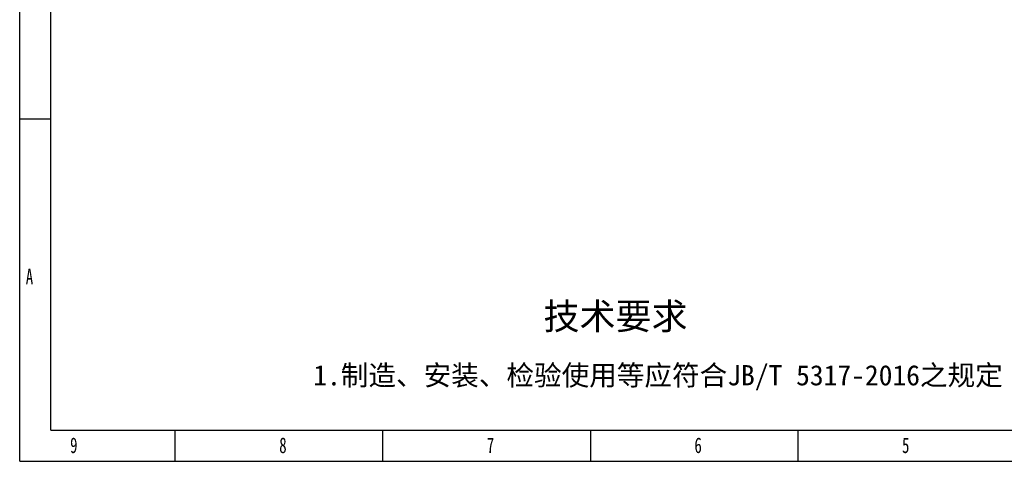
# Model space of a CAD drawing. Header units: millimetres. Extents: x 181 to 1865, y 171 to 1361.
# Tile 1 of 12: x 181 to 1078, y 171 to 573. Entities that reach past the tile are written whole.
import ezdxf

# ---------------------------------------------------------------- set-up
doc = ezdxf.new("R2010")
doc.units = ezdxf.units.MM
doc.styles.add('样式 1', font='SimSun.ttf', dxfattribs={"width": 0.7, "height": 2.5})

# ---------------------------------------------------------------- blocks, each defined once
blk = doc.blocks.new('1')
at = {"lineweight": -3}
for p, q in [((3219.6, 516), (3219.6, 2119.1)), ((3257.7, 554.2), (3257.7, 2081)), ((3257.7, 935.9), (3219.6, 935.9)), ((3257.7, 554.2), (5448.7, 554.2)), ((3410.4, 516), (3410.4, 554.2)), ((3665.2, 516), (3665.2, 554.2)), ((3920, 554.2), (3920, 516)), ((4174.8, 554.2), (4174.8, 516)), ((3219.6, 516), (5486.9, 516))]:
    blk.add_line(p, q, dxfattribs=at)
at = {"lineweight": -3, "attachment_point": 1, "style": '样式 1'}
for s, insert, char_height, width in [('{\\fSimSun|b0|i0|c134|p2;A}', (3227, 752.2), 19.085, 11.558), ('9', (3281.4, 545.2), 19.1, 11.005), ('8', (3538.1, 545.2), 19.1, 9.306), ('7', (3792.9, 545.2), 19.1, 8.643), ('{\\fSimSun|b0|i0|c134|p2;6}', (4047.7, 545.2), 19.085, 10.165), ('{\\fSimSun|b0|i0|c134|p2;5}', (4302.5, 545.2), 19.085, 11.005)]:
    blk.add_mtext(s, dxfattribs=dict(at, insert=insert, char_height=char_height, width=width))
at = {"lineweight": -3, "attachment_point": 1}
for s, insert, char_height, width in [('{\\fSimSun|b0|i0|c134|p2;技术要求}', (3862.5, 710.2), 32.397, 267.651), ('{\\fSimSun|b0|i0|c134|p2;1.制造、安装、检验使用等应符合JB/T 5317-2016之规定}', (3579.9, 634), 24.838, 962.738)]:
    blk.add_mtext(s, dxfattribs=dict(at, insert=insert, char_height=char_height, width=width))

msp = doc.modelspace()

# ---------------------------------------------------------------- block references
at = {"lineweight": 18, "xscale": 0.7424999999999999, "yscale": 0.7424999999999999, "zscale": 0.7424999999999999}
msp.add_blockref('1', (-2209.351, -212.489), dxfattribs=at)

doc.saveas('drawing.dxf')
